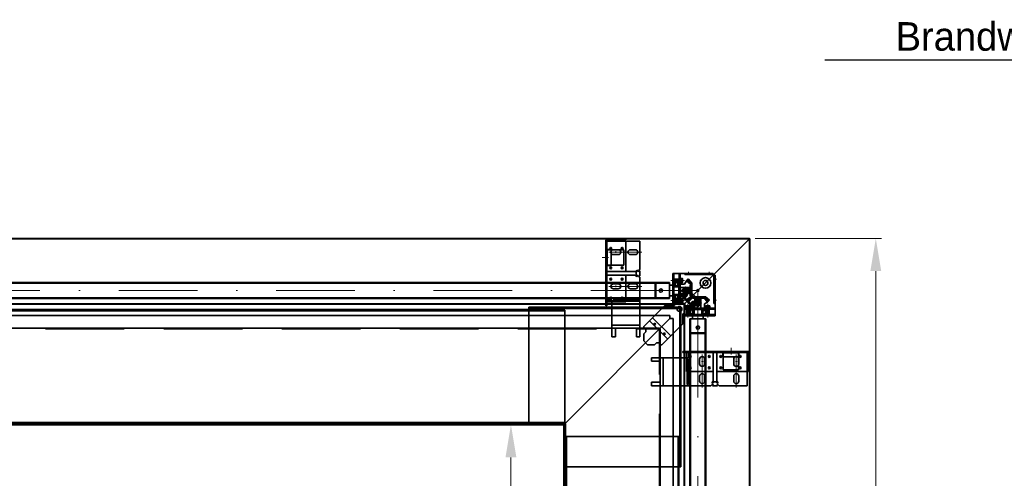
# Model space of a CAD drawing. Extents: x 50445 to 145605, y -10968 to 41989.
# Tile 81 of 256: x 56396 to 58989, y 35378 to 36584. Entities that reach past the tile are written whole.
import ezdxf
from ezdxf import colors
from ezdxf.entities.mleader import LeaderData, LeaderLine
from ezdxf.math import Vec2, Vec3

# ---------------------------------------------------------------- set-up
doc = ezdxf.new("R2010")
doc.units = 0
doc.header["$LTSCALE"] = 414.30304
doc.header["$MEASUREMENT"] = 0
doc.linetypes.add('DASHDOT', pattern=[1, 0.5, -0.25, 0, -0.25])
doc.linetypes.add('DASHED', pattern=[0.75, 0.5, -0.25])
doc.layers.get('0').update_dxf_attribs({"linetype": 'CONTINUOUS'})
doc.layers.get('Defpoints').update_dxf_attribs({"linetype": 'CONTINUOUS'})
for name, color, linetype, lineweight in [('BLECH', 5, 'CONTINUOUS', 35), ('GEWINDELINIEN', 94, 'CONTINUOUS', 18), ('HILFSLINIEN', 3, 'CONTINUOUS', 13), ('LIJN18', 30, 'CONTINUOUS', 18), ('MITTELLINIEN', 7, 'DASHDOT', 18), ('STAHLBAU', 7, 'CONTINUOUS', 35), ('UNSICHTBARE', 7, 'DASHED', 18)]:
    doc.layers.add(name, color=color, linetype=linetype, lineweight=lineweight)
doc.dimstyles.get("Standard").update_dxf_attribs({"dimtxt": 0.18, "dimasz": 0.18, "dimexe": 0.18, "dimexo": 0.0625, "dimgap": 0.09, "dimtad": 0, "dimtih": 1, "dimtoh": 1, "dimdec": 4, "dimzin": 0, "dimdsep": 46, "dimtxsty": 'Standard', "dimcen": 0.09, "dimadec": 0, "dimazin": 0, "dimtfac": 1, "dimtdec": 4, "dimtofl": 0, "dimtmove": 0, "dimatfit": 3, "dimfxl": 1, "dimtolj": 1, "dimtzin": 0, "dimarcsym": 0})

# ---------------------------------------------------------------- blocks, each defined once
blk = doc.blocks.new('*D126')
at = {"layer": 'Defpoints', "color": 0, "linetype": 'Continuous', "lineweight": 0, "transparency": 16777216}
for p in [(57828.9, 35518.6), (57689.6, 33918.6), (57828.9, 33918.6)]:
    blk.add_point(p, dxfattribs=at)
at = {"layer": 'LIJN18', "color": 0, "linetype": 'Continuous', "lineweight": 0, "transparency": 16777216}
for p, q in [((57813.9, 35518.6), (57674.6, 35518.6)), ((57689.6, 35432.6), (57689.6, 34886.9)), ((57689.6, 34004.6), (57689.6, 34550.3)), ((57813.9, 33918.6), (57674.6, 33918.6))]:
    blk.add_line(p, q, dxfattribs=at)
for points in [[(57675.3, 35432.6), (57704, 35432.6), (57689.6, 35518.6)], [(57675.3, 34004.6), (57704, 34004.6), (57689.6, 33918.6)]]:
    blk.add_solid(points, dxfattribs=at)
at = {"layer": 'LIJN18', "color": 0, "linetype": 'Continuous', "lineweight": 0, "transparency": 16777216, "insert": (57689.6, 34718.6), "char_height": 86, "attachment_point": 5, "rotation": 90}
blk.add_mtext('\\A1;1633', dxfattribs=at)
blk = doc.blocks.new('*D127')
at = {"layer": 'Defpoints', "color": 0, "linetype": 'Continuous', "lineweight": 0, "transparency": 16777216}
for p in [(58317.9, 36008.6), (58317.9, 33428.6), (58650.3, 33428.6)]:
    blk.add_point(p, dxfattribs=at)
at = {"layer": 'LIJN18', "color": 0, "linetype": 'Continuous', "lineweight": 0, "transparency": 16777216}
for p, q in [((58332.9, 36008.6), (58665.3, 36008.6)), ((58650.3, 35922.6), (58650.3, 34886.9)), ((58650.3, 33514.6), (58650.3, 34550.3)), ((58332.9, 33428.6), (58665.3, 33428.6))]:
    blk.add_line(p, q, dxfattribs=at)
for points in [[(58636, 35922.6), (58664.6, 35922.6), (58650.3, 36008.6)], [(58636, 33514.6), (58664.6, 33514.6), (58650.3, 33428.6)]]:
    blk.add_solid(points, dxfattribs=at)
at = {"layer": 'LIJN18', "color": 0, "linetype": 'Continuous', "lineweight": 0, "transparency": 16777216, "insert": (58650.3, 34718.6), "char_height": 86, "attachment_point": 5, "rotation": 90}
blk.add_mtext('\\A1;2613', dxfattribs=at)
blk = doc.blocks.new('_Dot')
at = {"color": 0, "linetype": 'ByBlock', "lineweight": -2}
blk.add_line((-0.5, 0), (-1, 0), dxfattribs=at)
at = {"color": 0, "linetype": 'ByBlock', "lineweight": 0, "const_width": 0.5}
blk.add_lwpolyline([(-0.25, 0, 1), (0.25, 0, 1)], format="xyb", close=True, dxfattribs=at)

msp = doc.modelspace()

# ---------------------------------------------------------------- linework, layer by layer
at = {"layer": 'BLECH'}
for p, q in [((58317.9, 36008.6), (56153.9, 36008.6)), ((58317.9, 36007.6), (56153.9, 36007.6)), ((57992.3, 36007.6), (57943.3, 36007.6)), ((57992.3, 36007.6), (57992.3, 36004.6)), ((58317.9, 36007.6), (58145.9, 35835.6)), ((58317.9, 36007.6), (58145.9, 35835.6)), ((58317.9, 36007.6), (58317.9, 36008.6)), ((58317.9, 36007.6), (58317.9, 34718.6)), ((58317.9, 36007.6), (58318.9, 36007.6)), ((58318.9, 36007.6), (58318.9, 34718.6)), ((57939.3, 36003.6), (57939.3, 35831.6)), ((57942.3, 36003.6), (57942.3, 35831.6)), ((57942.3, 36002.6), (57992.3, 36002.6)), ((58029.3, 36001.6), (57942.3, 36001.6)), ((57992.3, 36004.6), (57943.3, 36004.6)), ((57992.3, 36002.6), (57992.3, 35921.6)), ((58029.3, 36001.6), (58029.3, 35927.4)), ((57943.2, 35937.3), (57943.2, 35979.3)), ((57953.2, 35979.3), (57943.2, 35979.3)), ((57943.2, 35978.3), (57953.2, 35978.3)), ((57953.2, 35937.3), (57953.2, 35979.3)), ((57956.2, 35978.3), (57975.5, 35978.3)), ((57959.3, 35979.1), (57972.3, 35979.1)), ((57959.3, 35966.1), (57972.3, 35966.1)), ((58004.3, 35979.1), (58017.3, 35979.1)), ((58004.3, 35966.1), (58017.3, 35966.1)), ((57943.2, 35938.3), (57953.2, 35938.3)), ((57953.2, 35937.3), (57943.2, 35937.3)), ((58017.8, 35921.6), (57942.3, 35921.6)), ((57942.3, 35921.6), (57992.3, 35921.6)), ((58017.8, 35911.6), (57942.3, 35911.6)), ((57943.8, 35911.6), (57992.3, 35911.6)), ((58021.5, 35925.2), (58017.8, 35921.6)), ((58021.5, 35908), (58017.8, 35911.6)), ((58023.6, 35923.1), (58019.3, 35918.9)), ((58019.3, 35918.9), (58019.3, 35914.4)), ((58023.6, 35910.1), (58019.3, 35914.4)), ((58023.6, 35923.1), (58021.5, 35925.2)), ((58023.6, 35910.1), (58021.5, 35908)), ((58025.1, 35923.1), (58029.3, 35927.4)), ((58025.1, 35923.1), (58027.2, 35921)), ((58025.1, 35910.1), (58027.2, 35912.2)), ((58025.1, 35910.1), (58029.3, 35905.9)), ((58027.2, 35921), (58029.3, 35923.1)), ((58027.2, 35912.2), (58029.3, 35910.1)), ((58029.3, 35923.1), (58029.3, 35910.1)), ((58029.3, 35905.9), (58029.3, 35772.6)), ((58115.5, 35916.6), (58115.5, 35837.2)), ((58221.9, 35916.6), (58115.5, 35916.6)), ((58118.5, 35916.6), (58118.5, 35837.2)), ((58132.5, 35916.6), (58132.5, 35837.2)), ((58135.5, 35916.6), (58135.5, 35837.2)), ((58147.5, 35913.6), (58147.5, 35916.6)), ((58221.9, 35913.6), (58147.5, 35913.6)), ((58201.9, 35913.6), (58201.9, 35916.6)), ((58221.9, 35913.6), (58221.9, 35916.6)), ((58223.9, 35911.6), (58221.9, 35913.6)), ((58223.9, 35911.6), (58226.9, 35911.6)), ((58223.9, 35837.2), (58223.9, 35911.6)), ((58226.9, 35805.2), (58226.9, 35911.6)), ((57959.3, 35889.1), (57972.3, 35889.1)), ((57972.3, 35889.1), (57959.3, 35889.1)), ((58004.3, 35889.1), (58017.3, 35889.1)), ((58118.5, 35891), (58115.5, 35891)), ((58135.5, 35891), (58132.5, 35891)), ((58223.9, 35891.6), (58226.9, 35891.6)), ((57959.3, 35876.1), (57972.3, 35876.1)), ((57972.3, 35876.1), (57959.3, 35876.1)), ((58004.3, 35876.1), (58017.3, 35876.1)), ((58118.5, 35852.2), (58115.5, 35852.2)), ((58135.5, 35852.2), (58132.5, 35852.2)), ((58145.9, 35836.6), (56153.9, 35836.6)), ((58145.9, 35835.6), (56153.9, 35835.6)), ((57736.9, 35520.6), (57736.9, 35827.6)), ((57736.9, 35827.6), (58136.9, 35827.6)), ((57736.9, 35826.1), (58136.9, 35826.1)), ((57939.3, 35831.6), (57942.3, 35831.6)), ((57942.3, 35846.6), (57955.7, 35846.6)), ((57942.3, 35841.6), (57955.7, 35841.6)), ((57955.7, 35772.6), (57955.7, 35846.6)), ((57958.7, 35846.6), (58026.3, 35846.6)), ((57958.7, 35843.6), (57958.7, 35846.6)), ((57958.7, 35843.6), (58026.3, 35843.6)), ((57992.3, 35846.6), (57992.3, 35843.6)), ((58026.3, 35846.6), (58026.3, 35843.6)), ((58039.4, 35776.9), (58094.8, 35832.2)), ((58094.8, 35832.2), (58120.5, 35832.2)), ((58118.5, 35837.2), (58115.5, 35837.2)), ((58115.5, 35837.2), (58147.5, 35837.2)), ((58120.5, 35832.2), (58120.5, 35837.2)), ((58135.5, 35837.2), (58132.5, 35837.2)), ((58136.9, 35827.6), (58136.9, 35407.6)), ((58145.9, 35835.6), (58145.9, 35836.6)), ((58145.9, 35835.6), (58145.9, 34718.6)), ((58145.9, 35835.6), (58146.9, 35835.6)), ((58146.9, 35835.6), (58146.9, 34718.6)), ((58147.5, 35808.2), (58147.5, 35837.2)), ((58223.9, 35837.2), (58226.9, 35837.2)), ((57734.9, 35821.6), (56153.4, 35821.6)), ((57831.9, 35820.1), (56153.4, 35820.1)), ((57831.9, 35818.6), (56153.4, 35818.6)), ((56153.9, 35806.1), (58108.4, 35806.1)), ((57734.9, 35821.6), (57734.9, 35820.1)), ((57736.9, 35824.6), (58136.9, 35824.6)), ((57751.9, 35820.1), (57751.9, 35818.6)), ((57771.9, 35820.1), (57771.9, 35818.6)), ((57831.9, 35820.1), (57831.9, 35523.1)), ((58110.4, 35752.3), (58062.6, 35800.1)), ((58108.4, 35798.1), (58108.4, 35806.1)), ((58133.9, 35824.6), (58133.9, 35407.6)), ((58135.4, 35824.6), (58135.4, 35407.6)), ((58142.5, 35810.2), (58147.5, 35810.2)), ((58142.5, 35784.4), (58142.5, 35810.2)), ((58226.9, 35825.2), (58147.5, 35825.2)), ((58147.5, 35822.2), (58147.5, 35825.2)), ((58226.9, 35822.2), (58147.5, 35822.2)), ((58226.9, 35808.2), (58147.5, 35808.2)), ((58147.5, 35808.2), (58147.5, 35805.2)), ((58226.9, 35805.2), (58147.5, 35805.2)), ((58162.5, 35825.2), (58162.5, 35822.2)), ((58162.5, 35805.2), (58162.5, 35808.2)), ((58201.3, 35825.2), (58201.3, 35822.2)), ((58201.3, 35808.2), (58201.3, 35805.2)), ((57828.9, 35518.6), (58108.4, 35798.1)), ((57828.9, 35518.6), (58108.4, 35798.1)), ((57955.7, 35780.1), (58029.3, 35780.1)), ((58039.4, 35776.9), (58039.4, 35772.6)), ((58102.2, 35744.1), (58054.4, 35791.9)), ((58087.2, 35729.1), (58142.5, 35784.4)), ((58108.4, 35798.1), (58116.4, 35798.1)), ((58116.4, 34718.6), (58116.4, 35798.1)), ((56153.9, 35772.6), (58080.9, 35772.6)), ((57955.7, 35772.6), (58029.3, 35772.6)), ((57955.7, 35772.6), (57955.7, 35749.6)), ((57955.7, 35749.6), (57964.7, 35749.6)), ((58020.3, 35772.6), (57964.7, 35772.6)), ((57964.7, 35772.6), (57964.7, 35749.6)), ((58020.3, 35772.6), (58020.3, 35749.6)), ((58020.3, 35749.6), (58029.3, 35749.6)), ((58029.3, 35772.6), (58029.3, 35749.6)), ((58039.4, 35772.6), (58044.4, 35772.6)), ((58044.4, 35762.6), (58039.4, 35757.6)), ((58039.4, 35757.6), (58039.4, 35739.1)), ((58044.4, 35772.6), (58044.4, 35762.6)), ((58080.9, 35770.6), (58080.9, 35772.6)), ((58080.9, 35770.6), (58082.9, 35770.6)), ((58082.9, 34718.6), (58082.9, 35770.6)), ((58049.4, 35729.1), (58039.4, 35739.1)), ((58067.9, 35729.1), (58049.4, 35729.1)), ((58072.9, 35734.1), (58067.9, 35729.1)), ((58082.9, 35734.1), (58072.9, 35734.1)), ((58082.9, 35729.1), (58082.9, 35734.1)), ((58087.2, 35729.1), (58082.9, 35729.1)), ((58313.9, 35711.3), (58141.9, 35711.3)), ((58141.9, 35711.3), (58141.9, 35708.3)), ((58313.9, 35708.3), (58141.9, 35708.3)), ((58151.9, 35708.3), (58151.9, 35694.9)), ((58156.9, 35708.3), (58156.9, 35694.9)), ((58221.9, 35632.8), (58221.9, 35708.3)), ((58221.9, 35706.8), (58221.9, 35658.3)), ((58231.9, 35632.8), (58231.9, 35708.3)), ((58231.9, 35708.3), (58231.9, 35658.3)), ((58247.6, 35707.4), (58289.6, 35707.4)), ((58247.6, 35697.4), (58247.6, 35707.4)), ((58247.6, 35697.4), (58289.6, 35697.4)), ((58248.6, 35707.4), (58248.6, 35697.4)), ((58288.6, 35707.4), (58288.6, 35697.4)), ((58289.6, 35697.4), (58289.6, 35707.4)), ((58311.9, 35621.3), (58311.9, 35708.3)), ((58312.9, 35708.3), (58312.9, 35658.3)), ((58314.9, 35658.3), (58314.9, 35707.3)), ((58317.9, 35658.3), (58317.9, 35707.3)), ((58059.9, 35694.9), (58059.9, 35685.9)), ((58082.9, 35694.9), (58059.9, 35694.9)), ((58082.9, 35685.9), (58059.9, 35685.9)), ((58082.9, 35694.9), (58156.9, 35694.9)), ((58082.9, 35694.9), (58082.9, 35621.3)), ((58082.9, 35630.3), (58082.9, 35685.9)), ((58090.4, 35694.9), (58090.4, 35621.3)), ((58153.9, 35691.9), (58153.9, 35624.3)), ((58153.9, 35691.9), (58156.9, 35691.9)), ((58156.9, 35691.9), (58156.9, 35624.3)), ((58186.4, 35691.3), (58186.4, 35678.3)), ((58186.4, 35678.3), (58186.4, 35691.3)), ((58199.4, 35691.3), (58199.4, 35678.3)), ((58199.4, 35678.3), (58199.4, 35691.3)), ((58276.4, 35691.3), (58276.4, 35678.3)), ((58288.6, 35694.4), (58288.6, 35675.2)), ((58289.4, 35691.3), (58289.4, 35678.3)), ((58156.9, 35658.3), (58153.9, 35658.3)), ((58186.4, 35646.3), (58186.4, 35633.3)), ((58199.4, 35646.3), (58199.4, 35633.3)), ((58312.9, 35658.3), (58231.9, 35658.3)), ((58276.4, 35646.3), (58276.4, 35633.3)), ((58289.4, 35646.3), (58289.4, 35633.3)), ((58317.9, 35658.3), (58314.9, 35658.3)), ((58082.9, 35630.3), (58059.9, 35630.3)), ((58059.9, 35630.3), (58059.9, 35621.3)), ((58082.9, 35621.3), (58059.9, 35621.3)), ((58216.2, 35621.3), (58082.9, 35621.3)), ((58156.9, 35624.3), (58153.9, 35624.3)), ((58220.4, 35625.5), (58216.2, 35621.3)), ((58218.3, 35629.2), (58221.9, 35632.8)), ((58220.4, 35627), (58218.3, 35629.2)), ((58220.4, 35627), (58224.7, 35631.3)), ((58220.4, 35625.5), (58222.6, 35623.4)), ((58222.6, 35623.4), (58220.4, 35621.3)), ((58233.4, 35621.3), (58220.4, 35621.3)), ((58229.2, 35631.3), (58224.7, 35631.3)), ((58233.4, 35627), (58229.2, 35631.3)), ((58233.4, 35625.5), (58231.3, 35623.4)), ((58231.3, 35623.4), (58233.4, 35621.3)), ((58235.6, 35629.2), (58231.9, 35632.8)), ((58233.4, 35627), (58235.6, 35629.2)), ((58233.4, 35625.5), (58237.7, 35621.3)), ((58311.9, 35621.3), (58237.7, 35621.3)), ((57831.9, 35524.6), (56153.4, 35524.6)), ((57831.9, 35523.1), (56153.4, 35523.1)), ((57734.9, 35521.6), (56153.4, 35521.6)), ((56153.9, 35518.6), (57828.9, 35518.6)), ((57734.9, 35521.6), (57734.9, 35523.1)), ((57736.9, 35523.6), (57783.5, 35523.6)), ((57736.9, 35522.1), (57783.5, 35522.1)), ((57736.9, 35520.6), (57832.9, 35520.6)), ((57751.9, 35523.1), (57751.9, 35524.6)), ((57771.9, 35523.1), (57771.9, 35524.6)), ((57783.5, 35520.6), (57783.5, 35523.6)), ((57828.9, 35520.6), (57828.9, 35518.6)), ((57830.9, 35518.6), (57828.9, 35518.6)), ((57828.9, 34718.6), (57828.9, 35518.6)), ((57829.9, 35520.6), (57829.9, 35407.6)), ((57831.4, 35520.6), (57831.4, 35407.6)), ((57832.9, 35520.6), (57832.9, 35407.6)), ((57834.4, 35487.6), (57834.4, 34718.5)), ((57834.4, 35487.6), (58131.4, 35487.6)), ((57834.4, 35477.6), (57835.9, 35477.6)), ((57835.9, 35487.6), (57835.9, 34718.5)), ((58129.9, 35487.6), (58129.9, 34718.5)), ((58131.4, 35477.6), (58129.9, 35477.6)), ((58131.4, 35487.6), (58131.4, 34718.5)), ((57829.9, 35407.6), (58136.9, 35407.6)), ((57834.4, 35407.6), (57835.9, 35407.6)), ((58131.4, 35407.6), (58129.9, 35407.6)), ((57832.9, 35377.6), (57834.4, 35377.6)), ((58132.9, 35377.6), (58131.4, 35377.6))]:
    msp.add_line(p, q, dxfattribs=at)
at = {"layer": 'BLECH', "linetype": 'DASHED'}
for p, q in [((57942.3, 35978.3), (57943.2, 35978.3)), ((57953.2, 35978.3), (57956.2, 35978.3)), ((57975.5, 35978.3), (57987.3, 35978.3)), ((57987.3, 35978.3), (57987.3, 35938.3)), ((57942.3, 35938.3), (57943.2, 35938.3)), ((57953.2, 35938.3), (57987.3, 35938.3)), ((57992.3, 35911.6), (57992.3, 35846.6)), ((58149.3, 35881.4), (58131.6, 35863.7)), ((58149.3, 35881.4), (58191.7, 35839)), ((58131.6, 35863.7), (58174.1, 35821.3)), ((58133.1, 35865.2), (58175.5, 35822.7)), ((57955.7, 35841.6), (57992.3, 35841.6)), ((57992.3, 35843.6), (57992.3, 35841.6)), ((58191.7, 35839), (58174.1, 35821.3)), ((56153.9, 35770.6), (58080.9, 35770.6)), ((58080.9, 34718.6), (58080.9, 35770.6)), ((58248.6, 35708.3), (58248.6, 35707.4)), ((58248.6, 35697.4), (58248.6, 35663.3)), ((58288.6, 35708.3), (58288.6, 35707.4)), ((58288.6, 35697.4), (58288.6, 35694.4)), ((58151.9, 35694.9), (58151.9, 35658.3)), ((58288.6, 35675.2), (58288.6, 35663.3)), ((58153.9, 35658.3), (58151.9, 35658.3)), ((58221.9, 35658.3), (58156.9, 35658.3)), ((58288.6, 35663.3), (58248.6, 35663.3)), ((56153.9, 35520.6), (57828.9, 35520.6)), ((57830.9, 34718.6), (57830.9, 35518.6))]:
    msp.add_line(p, q, dxfattribs=at)
at = {"layer": 'BLECH'}
for centre, radius in [((57952.3, 35982.6), 2.5), ((57982.3, 35982.6), 2.5), ((57952.3, 35931.6), 2.5), ((57982.3, 35931.6), 2.5), ((57952.3, 35901.6), 2.5), ((57982.3, 35901.6), 2.5), ((58201.9, 35891.6), 14), ((58201.9, 35891.6), 6.5), ((57952.3, 35851.6), 2.5), ((57982.3, 35851.6), 2.5), ((58147.5, 35860.2), 2.5), ((58156.1, 35867.2), 3.5), ((58181.9, 35871.6), 2.5), ((58133.5, 35823.2), 6.5), ((58170.5, 35837.2), 2.5), ((58177.5, 35845.8), 3.5), ((58067.9, 35783.1), 2.1), ((58093.4, 35757.6), 2.1), ((58161.9, 35698.3), 2.5), ((58211.9, 35698.3), 2.5), ((58241.9, 35698.3), 2.5), ((58292.9, 35698.3), 2.5), ((58161.9, 35668.3), 2.5), ((58211.9, 35668.3), 2.5), ((58241.9, 35668.3), 2.5), ((58292.9, 35668.3), 2.5)]:
    msp.add_circle(centre, radius, dxfattribs=at)
at = {"layer": 'BLECH', "linetype": 'DASHED'}
for centre, radius in [((58147.5, 35860.2), 6), ((58147.5, 35860.2), 2.5), ((58156.1, 35867.2), 2.5), ((58170.5, 35837.2), 6), ((58170.5, 35837.2), 2.5), ((58177.5, 35845.8), 2.5)]:
    msp.add_circle(centre, radius, dxfattribs=at)
at = {"layer": 'BLECH'}
for centre, radius, start, end in [((57943.3, 36003.6), 4, 90, 180), ((57943.3, 36003.6), 1, 90, 180), ((57959.3, 35972.6), 6.5, 90, 270), ((57972.3, 35972.6), 6.5, 270, 90), ((58004.3, 35972.6), 6.5, 90, 270), ((58017.3, 35972.6), 6.5, 270, 90), ((57959.3, 35882.6), 6.5, 90, 270), ((57959.3, 35882.6), 6.5, 90, 270), ((57972.3, 35882.6), 6.5, 270, 90), ((57972.3, 35882.6), 6.5, 270, 90), ((58004.3, 35882.6), 6.5, 90, 270), ((58017.3, 35882.6), 6.5, 270, 90), ((58192.9, 35691.3), 6.5, 0, 180), ((58192.9, 35691.3), 6.5, 0, 180), ((58282.9, 35691.3), 6.5, 0, 180), ((58313.9, 35707.3), 4, 0, 90), ((58313.9, 35707.3), 1, 0, 90), ((58192.9, 35678.3), 6.5, 180, 0), ((58192.9, 35678.3), 6.5, 180, 0), ((58282.9, 35678.3), 6.5, 180, 0), ((58192.9, 35646.3), 6.5, 0, 180), ((58282.9, 35646.3), 6.5, 0, 180), ((58192.9, 35633.3), 6.5, 180, 0), ((58282.9, 35633.3), 6.5, 180, 0)]:
    msp.add_arc(centre, radius, start, end, dxfattribs=at)
for p in [(57952.3, 35982.6), (57982.3, 35982.6), (57952.3, 35931.6), (57982.3, 35931.6), (57952.3, 35901.6), (57982.3, 35901.6), (57952.3, 35851.6), (57982.3, 35851.6), (58147.5, 35860.2), (58170.5, 35837.2), (58161.9, 35698.3), (58211.9, 35698.3), (58241.9, 35698.3), (58292.9, 35698.3), (58161.9, 35668.3), (58211.9, 35668.3), (58241.9, 35668.3), (58292.9, 35668.3)]:
    msp.add_point(p, dxfattribs=at)
at = {"layer": 'BLECH', "linetype": 'DASHED'}
for p in [(58156.1, 35867.2), (58177.5, 35845.8)]:
    msp.add_point(p, dxfattribs=at)
at = {"layer": 'GEWINDELINIEN'}
for p, q in [((58132.5, 35900.5), (58115.5, 35900.5)), ((58132.5, 35895.7), (58115.5, 35895.7)), ((58159.2, 35875.6), (58148, 35875.6)), ((58159.2, 35867.6), (58148, 35867.6)), ((58159.9, 35875.6), (58159.2, 35875.6)), ((58159.9, 35867.6), (58159.2, 35867.6)), ((58132.8, 35847.5), (58115.8, 35847.5)), ((58132.8, 35842.7), (58115.8, 35842.7)), ((58177.9, 35849.6), (58177.9, 35848.9)), ((58177.9, 35848.9), (58177.9, 35837.7)), ((58185.9, 35849.6), (58185.9, 35848.9)), ((58185.9, 35848.9), (58185.9, 35837.7)), ((58153, 35822.5), (58153, 35805.5)), ((58157.8, 35822.5), (58157.8, 35805.5)), ((58206, 35822.5), (58206, 35805.5)), ((58210.8, 35822.5), (58210.8, 35805.5))]:
    msp.add_line(p, q, dxfattribs=at)
at = {"layer": 'HILFSLINIEN'}
for p, q in [((57930.1, 35958.8), (57946.9, 35958.8)), ((57947.3, 35972.6), (58034.3, 35972.6)), ((57965.8, 35975.1), (57965.8, 35970.8)), ((58156.9, 35913.9), (58156.9, 35920.6)), ((58156.9, 35913.6), (58156.9, 35916.6)), ((58211.9, 35914.3), (58211.9, 35920.6)), ((58211.9, 35913.6), (58211.9, 35916.6)), ((57947.3, 35882.6), (58034.3, 35882.6)), ((57965.8, 35885.1), (57965.8, 35880.8)), ((57965.8, 35885.1), (57965.8, 35880.8)), ((58223.9, 35901.6), (58226.9, 35901.6)), ((58224.6, 35901.6), (58230.9, 35901.6)), ((58181.9, 35871.6), (58056.1, 35871.6)), ((58181.9, 35871.6), (58181.9, 35745.6)), ((58223.9, 35846.6), (58226.9, 35846.6)), ((58224.3, 35846.6), (58230.9, 35846.6)), ((58192.9, 35703.3), (58192.9, 35616.3)), ((58269.1, 35720.6), (58269.1, 35703.7)), ((58282.9, 35703.3), (58282.9, 35616.3)), ((58195.4, 35684.8), (58191.1, 35684.8)), ((58195.4, 35684.8), (58191.1, 35684.8)), ((58285.4, 35684.8), (58281.1, 35684.8)), ((56153.9, 35517.1), (57828.9, 35517.1))]:
    msp.add_line(p, q, dxfattribs=at)
at = {"layer": 'MITTELLINIEN'}
for p, q in [((58146.5, 35898.1), (58110.5, 35898.1)), ((58164.9, 35888.6), (58154, 35899.6)), ((58107.3, 35871.6), (51650.3, 35871.6)), ((58134.9, 35871.6), (58063.5, 35871.6)), ((58165, 35871.6), (58134.9, 35871.6)), ((58164.9, 35854.6), (58154, 35843.7)), ((58164.9, 35854.6), (58154, 35843.7)), ((58181.9, 35854.7), (58181.9, 35824.6)), ((58198.9, 35854.6), (58209.9, 35843.7)), ((58146.8, 35845.1), (58110.8, 35845.1)), ((58155.4, 35836.5), (58155.4, 35800.5)), ((58208.4, 35836.5), (58208.4, 35800.5)), ((58181.9, 35824.6), (58181.9, 35753.2)), ((58181.9, 35797.2), (58181.9, 33640))]:
    msp.add_line(p, q, dxfattribs=at)
at = {"layer": 'STAHLBAU'}
for p, q in [((58107.3, 35892.6), (51650.3, 35892.6)), ((58107.3, 35891.1), (51650.3, 35891.1)), ((58069, 35890.1), (58070.8, 35891.1)), ((58069, 35853.1), (58069, 35890.1)), ((58070.8, 35891.1), (58107.5, 35891.1)), ((58070.8, 35852.1), (58070.8, 35891.1)), ((58107.3, 35892.6), (58107.3, 35850.6)), ((58107.5, 35852.1), (58107.5, 35891.1)), ((58107.5, 35885.6), (58118.5, 35885.6)), ((58116.1, 35901.1), (58115.5, 35900.5)), ((58115.5, 35900.5), (58115.5, 35895.7)), ((58116.1, 35895.1), (58115.5, 35895.7)), ((58135.5, 35901.1), (58116.1, 35901.1)), ((58116.1, 35901.1), (58116.1, 35895.1)), ((58135.5, 35895.1), (58116.1, 35895.1)), ((58118.5, 35882.6), (58118.5, 35894.1)), ((58118.5, 35891), (58122.5, 35891)), ((58118.5, 35885.9), (58122.5, 35885.9)), ((58118.5, 35857.6), (58118.5, 35885.6)), ((58118.5, 35860.6), (58118.5, 35882.6)), ((58118.5, 35881.6), (58132, 35881.6)), ((58119.5, 35895.1), (58131.5, 35895.1)), ((58119.5, 35881.6), (58131.5, 35881.6)), ((58128.6, 35891), (58132.5, 35891)), ((58128.6, 35885.9), (58132.5, 35885.9)), ((58132, 35861.6), (58132, 35881.6)), ((58160, 35879.6), (58132, 35879.6)), ((58161.6, 35879.6), (58132, 35879.6)), ((58132.5, 35901.1), (58132.5, 35895.1)), ((58132.5, 35882.6), (58132.5, 35894.1)), ((58132.5, 35888.6), (58132.5, 35854.6)), ((58146.5, 35888.6), (58132.5, 35888.6)), ((58132.5, 35882.6), (58132.5, 35860.6)), ((58135.5, 35903.1), (58141, 35903.1)), ((58135.5, 35893.1), (58135.5, 35903.1)), ((58135.5, 35893.1), (58141, 35893.1)), ((58141.5, 35902.6), (58141.5, 35893.6)), ((58146.5, 35888.6), (58151.5, 35897)), ((58156.6, 35902.2), (58151.5, 35897)), ((58163.4, 35887.1), (58151.5, 35897)), ((58165.7, 35891.2), (58156.6, 35902.2)), ((58160, 35863.6), (58160, 35879.6)), ((58165.7, 35889.4), (58161.6, 35885.3)), ((58161.6, 35885.3), (58161.6, 35857.9)), ((58165.7, 35891.2), (58165.7, 35852)), ((58107.3, 35852.1), (51650.3, 35852.1)), ((58069, 35853.1), (58070.8, 35852.1)), ((58070.8, 35852.1), (58107.5, 35852.1)), ((58107.5, 35857.6), (58118.5, 35857.6)), ((58118.5, 35861.6), (58132, 35861.6)), ((58118.5, 35849.1), (58118.5, 35860.6)), ((58118.5, 35857.4), (58122.5, 35857.4)), ((58118.5, 35852.3), (58122.5, 35852.3)), ((58119.5, 35861.6), (58131.5, 35861.6)), ((58128.6, 35857.4), (58132.5, 35857.4)), ((58128.6, 35852.3), (58132.5, 35852.3)), ((58160, 35863.6), (58132, 35863.6)), ((58161.6, 35863.6), (58132, 35863.6)), ((58132.5, 35849.1), (58132.5, 35860.6)), ((58146.5, 35854.6), (58132.5, 35854.6)), ((58141.8, 35874.9), (58139.9, 35871.6)), ((58141.8, 35868.3), (58139.9, 35871.6)), ((58159.2, 35874.9), (58141.8, 35874.9)), ((58141.8, 35874.9), (58141.8, 35868.3)), ((58159.2, 35868.3), (58141.8, 35868.3)), ((58146.5, 35854.6), (58151.5, 35846.2)), ((58148, 35875.6), (58148, 35867.6)), ((58162.3, 35855.4), (58151.4, 35846.3)), ((58163.4, 35856.1), (58151.5, 35846.2)), ((58166.5, 35853.1), (58156.5, 35841.1)), ((58165.7, 35852), (58156.6, 35841)), ((58159.2, 35874.9), (58160, 35875.7)), ((58159.2, 35874.9), (58159.2, 35868.3)), ((58159.2, 35868.3), (58160, 35867.5)), ((58160, 35875.7), (58160, 35867.5)), ((58165.7, 35853.8), (58161.6, 35857.9)), ((58162.3, 35855.4), (58201.5, 35855.4)), ((58164.2, 35855.4), (58168.3, 35851.3)), ((58199.7, 35855.4), (58195.6, 35851.3)), ((58197.4, 35853.1), (58207.4, 35841.1)), ((58201.5, 35855.4), (58212.5, 35846.3)), ((58107.3, 35850.6), (51650.3, 35850.6)), ((58116.4, 35848.1), (58115.8, 35847.5)), ((58115.8, 35847.5), (58115.8, 35842.7)), ((58116.4, 35842.1), (58115.8, 35842.7)), ((58135.8, 35848.1), (58116.4, 35848.1)), ((58116.4, 35848.1), (58116.4, 35842.1)), ((58135.8, 35842.1), (58116.4, 35842.1)), ((58119.5, 35848.1), (58131.5, 35848.1)), ((58132.8, 35848.1), (58132.8, 35842.1)), ((58135.8, 35850.1), (58141.3, 35850.1)), ((58135.8, 35840.1), (58135.8, 35850.1)), ((58135.8, 35840.1), (58141.3, 35840.1)), ((58141.8, 35849.6), (58141.8, 35840.6)), ((58150.4, 35825.5), (58150.4, 35831)), ((58150.9, 35831.5), (58159.9, 35831.5)), ((58151.4, 35846.3), (58156.5, 35841.1)), ((58156.6, 35841), (58151.5, 35846.2)), ((58164.9, 35836.2), (58156.5, 35841.1)), ((58160.4, 35825.5), (58160.4, 35831)), ((58164.9, 35836.2), (58164.9, 35822.2)), ((58168.3, 35851.3), (58195.6, 35851.3)), ((58173.9, 35851.3), (58173.9, 35822.2)), ((58173.9, 35849.7), (58173.9, 35821.7)), ((58189.9, 35849.7), (58173.9, 35849.7)), ((58177.8, 35849.7), (58186.1, 35849.7)), ((58178.6, 35848.9), (58177.8, 35849.7)), ((58177.9, 35837.7), (58185.9, 35837.7)), ((58178.6, 35848.9), (58178.6, 35831.5)), ((58178.6, 35848.9), (58185.3, 35848.9)), ((58178.6, 35831.5), (58185.3, 35831.5)), ((58178.6, 35831.5), (58181.9, 35829.6)), ((58185.3, 35831.5), (58181.9, 35829.6)), ((58185.3, 35848.9), (58186.1, 35849.7)), ((58185.3, 35848.9), (58185.3, 35831.5)), ((58189.9, 35851.3), (58189.9, 35822.2)), ((58189.9, 35849.7), (58189.9, 35821.7)), ((58198.9, 35836.2), (58207.4, 35841.1)), ((58198.9, 35836.2), (58198.9, 35822.2)), ((58203.4, 35825.5), (58203.4, 35831)), ((58203.9, 35831.5), (58212.9, 35831.5)), ((58212.5, 35846.3), (58207.4, 35841.1)), ((58213.4, 35825.5), (58213.4, 35831)), ((58160.4, 35825.5), (58150.4, 35825.5)), ((58152.4, 35825.5), (58152.4, 35806.1)), ((58152.4, 35822.5), (58158.4, 35822.5)), ((58152.4, 35806.1), (58158.4, 35806.1)), ((58152.4, 35806.1), (58153, 35805.5)), ((58153, 35805.5), (58157.8, 35805.5)), ((58158.4, 35806.1), (58157.8, 35805.5)), ((58158.4, 35825.5), (58158.4, 35806.1)), ((58158.4, 35809.2), (58158.4, 35821.2)), ((58170.9, 35822.2), (58159.4, 35822.2)), ((58170.9, 35808.2), (58159.4, 35808.2)), ((58162.6, 35818.3), (58162.6, 35822.2)), ((58162.6, 35808.2), (58162.6, 35812.1)), ((58164.9, 35822.2), (58198.9, 35822.2)), ((58167.7, 35818.3), (58167.7, 35822.2)), ((58167.7, 35808.2), (58167.7, 35812.1)), ((58167.9, 35797.2), (58167.9, 35808.2)), ((58195.9, 35808.2), (58167.9, 35808.2)), ((58170.9, 35822.2), (58192.9, 35822.2)), ((58192.9, 35808.2), (58170.9, 35808.2)), ((58171.9, 35808.2), (58171.9, 35821.7)), ((58191.9, 35821.7), (58171.9, 35821.7)), ((58171.9, 35809.2), (58171.9, 35821.2)), ((58191.9, 35808.2), (58191.9, 35821.7)), ((58191.9, 35809.2), (58191.9, 35821.2)), ((58204.4, 35822.2), (58192.9, 35822.2)), ((58204.4, 35808.2), (58192.9, 35808.2)), ((58195.9, 35797.2), (58195.9, 35808.2)), ((58196.2, 35818.3), (58196.2, 35822.2)), ((58196.2, 35808.2), (58196.2, 35812.1)), ((58201.3, 35818.3), (58201.3, 35822.2)), ((58201.3, 35808.2), (58201.3, 35812.1)), ((58213.4, 35825.5), (58203.4, 35825.5)), ((58205.4, 35825.5), (58205.4, 35806.1)), ((58205.4, 35822.5), (58211.4, 35822.5)), ((58205.4, 35809.2), (58205.4, 35821.2)), ((58205.4, 35806.1), (58211.4, 35806.1)), ((58205.4, 35806.1), (58206, 35805.5)), ((58206, 35805.5), (58210.8, 35805.5)), ((58211.4, 35806.1), (58210.8, 35805.5)), ((58211.4, 35825.5), (58211.4, 35806.1)), ((58160.9, 35797.2), (58160.9, 33640)), ((58160.9, 35797.2), (58202.9, 35797.2)), ((58162.4, 35797.2), (58162.4, 33640)), ((58201.4, 35797.2), (58162.4, 35797.2)), ((58162.4, 35760.4), (58162.4, 35797.2)), ((58201.4, 35797.2), (58201.4, 33640)), ((58201.4, 35760.4), (58201.4, 35797.2)), ((58202.9, 35797.2), (58202.9, 33640)), ((58201.4, 35760.4), (58162.4, 35760.4)), ((58163.4, 35758.7), (58162.4, 35760.4)), ((58200.4, 35758.7), (58163.4, 35758.7)), ((58200.4, 35758.7), (58201.4, 35760.4))]:
    msp.add_line(p, q, dxfattribs=at)
for centre, radius in [((58125.5, 35888.4), 4), ((58084.5, 35871.6), 4.25), ((58125.5, 35854.8), 4), ((58165.1, 35815.2), 4), ((58198.7, 35815.2), 4), ((58181.9, 35774.2), 4.25)]:
    msp.add_circle(centre, radius, dxfattribs=at)
for centre, radius, start, end in [((58119.5, 35894.1), 1, 90, 180), ((58119.5, 35882.6), 1, 180, 270), ((58131.5, 35894.1), 1, 0, 90), ((58131.5, 35882.6), 1, 270, 0), ((58141, 35902.6), 0.5, 0, 90), ((58141, 35893.6), 0.5, 270, 0), ((58119.5, 35860.6), 1, 90, 180), ((58131.5, 35860.6), 1, 0, 90), ((58119.5, 35849.1), 1, 180, 270), ((58131.5, 35849.1), 1, 270, 0), ((58141.3, 35849.6), 0.5, 0, 90), ((58141.3, 35840.6), 0.5, 270, 0), ((58150.9, 35831), 0.5, 90, 180), ((58159.9, 35831), 0.5, 0, 90), ((58203.9, 35831), 0.5, 90, 180), ((58212.9, 35831), 0.5, 0, 90), ((58159.4, 35821.2), 1, 90, 180), ((58159.4, 35809.2), 1, 180, 270), ((58170.9, 35821.2), 1, 0, 90), ((58170.9, 35809.2), 1, 270, 0), ((58192.9, 35821.2), 1, 90, 180), ((58192.9, 35809.2), 1, 180, 270), ((58204.4, 35821.2), 1, 0, 90), ((58204.4, 35809.2), 1, 270, 0)]:
    msp.add_arc(centre, radius, start, end, dxfattribs=at)
at = {"layer": 'UNSICHTBARE'}
for p, q in [((58136.8, 35898.1), (58138.5, 35901.1)), ((58136.8, 35898.1), (58138.5, 35895.2)), ((58141.5, 35901.1), (58138.5, 35901.1)), ((58138.5, 35895.2), (58138.5, 35901.1)), ((58141.5, 35899.6), (58138.5, 35899.6)), ((58141.5, 35896.6), (58138.5, 35896.6)), ((58141.5, 35895.2), (58138.5, 35895.2)), ((58137.1, 35845.1), (58138.8, 35848.1)), ((58137.1, 35845.1), (58138.8, 35842.2)), ((58141.8, 35848.1), (58138.8, 35848.1)), ((58138.8, 35842.2), (58138.8, 35848.1)), ((58141.8, 35846.6), (58138.8, 35846.6)), ((58141.8, 35843.6), (58138.8, 35843.6)), ((58141.8, 35842.2), (58138.8, 35842.2)), ((58152.5, 35831.5), (58152.5, 35828.5)), ((58158.4, 35828.5), (58152.5, 35828.5)), ((58155.4, 35826.8), (58152.5, 35828.5)), ((58154, 35831.5), (58154, 35828.5)), ((58155.4, 35826.8), (58158.4, 35828.5)), ((58156.9, 35831.5), (58156.9, 35828.5)), ((58158.4, 35831.5), (58158.4, 35828.5)), ((58205.5, 35831.5), (58205.5, 35828.5)), ((58211.4, 35828.5), (58205.5, 35828.5)), ((58208.4, 35826.8), (58205.5, 35828.5)), ((58207, 35831.5), (58207, 35828.5)), ((58208.4, 35826.8), (58211.4, 35828.5)), ((58209.9, 35831.5), (58209.9, 35828.5)), ((58211.4, 35831.5), (58211.4, 35828.5))]:
    msp.add_line(p, q, dxfattribs=at)

# ---------------------------------------------------------------- dimensions: what is measured, and where the dimension line sits
at = {"layer": 'LIJN18', "linetype": 'Continuous', "lineweight": 0}
for base, p1, p2, text, picture, middle in [((58650.3, 33428.6), (58317.9, 36008.6), (58317.9, 33428.6), '2613', '*D127', (58650.3, 34718.6)), ((57689.6, 33918.6), (57828.9, 35518.6), (57828.9, 33918.6), '1633', '*D126', (57689.6, 34718.6))]:
    dim = msp.add_linear_dim(base=base, p1=p1, p2=p2, angle=90, text=text, dimstyle='Standard', override={"dimtxt": 86, "dimasz": 86, "dimexe": 15, "dimexo": 15, "dimgap": 25, "dimtad": 1, "dimdec": 0, "dimdsep": 0, "dimpost": '<>', "dimlwd": 0, "dimlwe": 0}, dxfattribs=at)
    dim.commit()
    dim.dimension.update_dxf_attribs({"geometry": picture, "text_midpoint": middle, "text_rotation": 90})

# ---------------------------------------------------------------- leaders
ml = msp.add_multileader_mtext('Standard', dxfattribs=at)
ml.set_content('Brandwerende betimmering door derden', color=256)
ml.set_leader_properties()
ml.set_arrow_properties(name='DOT')
ml.build(insert=Vec2(0, 0))
ml.multileader.update_dxf_attribs({"text_right_attachment_type": 6, "dogleg_length": 0.36, "arrow_head_size": 20})
ctx = ml.context
ctx.base_point, ctx.char_height, ctx.arrow_head_size, ctx.landing_gap_size, ctx.plane_origin = Vec3(57928.1, 36527.7), 75, 20, 0.09, Vec3(61240.8, 36477.7)
ctx.right_attachment, ctx.text_align_type = 6, 2
notes = []
notes.append((ctx, [(0, (1, 1, 0), (60503.6, 36477.7), (-1, 0), 0.36, [(0, [(61240.8, 36477.7)], 0, [])])]))
ctx.mtext.insert, ctx.mtext.alignment, ctx.mtext.flow_direction = Vec3(60503.2, 36577.7), 3, 5
for ctx, leaders in notes:
    for number, flags, end, landing, length, lines in leaders:
        leader = LeaderData()
        leader.index, (leader.has_last_leader_line, leader.has_dogleg_vector, leader.attachment_direction) = number, flags
        leader.last_leader_point, leader.dogleg_vector, leader.dogleg_length = Vec3(end), Vec3(landing), length
        for number, points, colour, breaks in lines:
            line = LeaderLine()
            line.index, line.vertices, line.color, line.breaks = number, Vec3.list(points), colors.encode_raw_color(colour), breaks
            leader.lines.append(line)
        ctx.leaders.append(leader)

doc.saveas('drawing.dxf')
